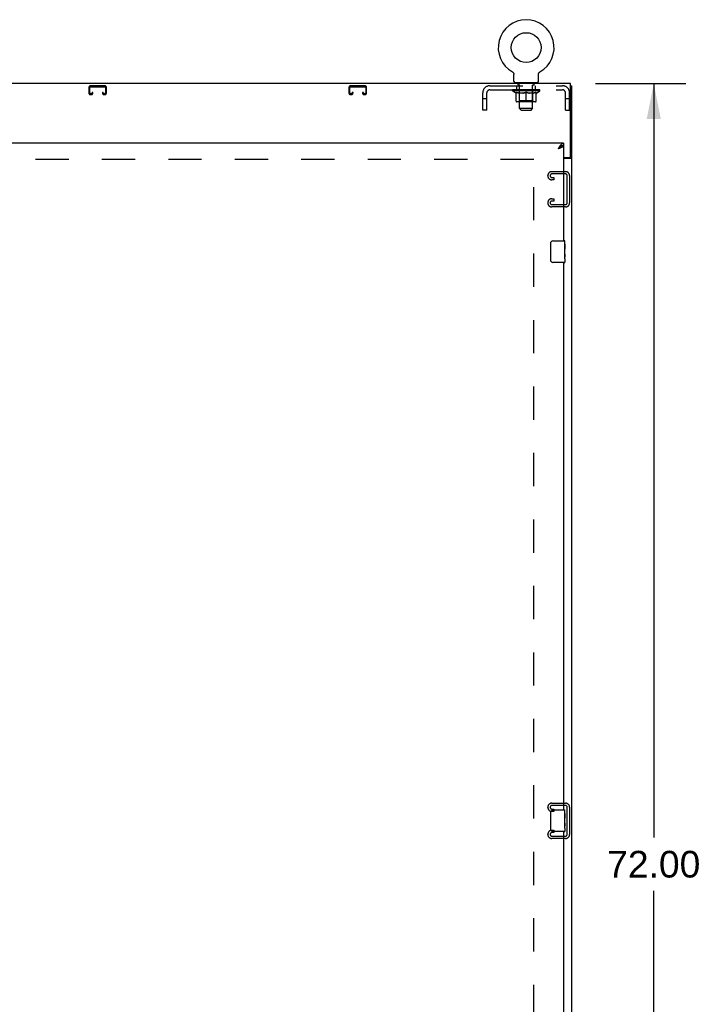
# Model space of a CAD drawing. Header units: inches. Extents: x 0 to 279, y 0 to 180.
# Tile 17 of 41: x 109 to 140, y 45 to 91. Entities that reach past the tile are written whole.
import ezdxf

# ---------------------------------------------------------------- set-up
doc = ezdxf.new("R2010")
doc.units = ezdxf.units.IN
doc.header["$LTSCALE"] = 15.327869
doc.header["$MEASUREMENT"] = 0
doc.linetypes.add('HIDDEN', pattern=[0.2, 0.1, -0.1])
doc.layers.get('0').update_dxf_attribs({"linetype": 'CONTINUOUS'})
for name, color, linetype in [('DEFAULT_2', 8, 'HIDDEN'), ('DIMENSIONS', 7, 'CONTINUOUS'), ('FRONT_MASTER_DOOR_ASSEMBLY', 7, 'CONTINUOUS')]:
    doc.layers.add(name, color=color, linetype=linetype)
doc.styles.get("Standard").update_dxf_attribs({"font": 'arial.ttf'})
doc.dimstyles.new('DIMSTYLE_1', dxfattribs={"dimtxt": 1.229508, "dimasz": 1.639344, "dimexe": 0.09, "dimexo": 0.07, "dimgap": 0.0375, "dimtad": 0, "dimtih": 1, "dimtoh": 1, "dimzin": 4, "dimdsep": 46, "dimtxsty": 'Standard', "dimblk": '_FILLED', "dimblk1": '_FILLED', "dimblk2": '_FILLED', "dimcen": 0.09, "dimazin": 1, "dimtfac": 1, "dimtdec": 3, "dimtofl": 0, "dimtmove": 0, "dimatfit": 3, "dimldrblk": '_FILLED', "dimfxl": 0, "dimtolj": 1, "dimtzin": 4, "dimarcsym": 0})

# ---------------------------------------------------------------- blocks, each defined once
blk = doc.blocks.new('_FILLED')
at = {"color": 0, "linetype": 'ByBlock'}
blk.add_solid([(0, 0), (-1, 0.2), (-1, -0.2)], dxfattribs=at)
blk = doc.blocks.new('*D16')
at = {"layer": 'DIMENSIONS', "color": 2, "linetype": 'Continuous'}
for p, q in [((135.578, 87.869), (139.74, 87.869)), ((138.265, 87.869), (138.265, 53.098)), ((138.265, 15.869), (138.265, 50.639)), ((135.578, 15.869), (139.74, 15.869))]:
    blk.add_line(p, q, dxfattribs=at)
at = {"layer": 'DIMENSIONS', "color": 2, "linetype": 'Continuous', "xscale": 1.6393442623, "yscale": 1.6393442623, "zscale": 1.6393442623}
for p, rotation in [((138.265, 87.869), 90), ((138.265, 15.869), 270)]:
    blk.add_blockref('_FILLED', p, dxfattribs=dict(at, rotation=rotation))
at = {"layer": 'DIMENSIONS', "color": 2, "linetype": 'Continuous', "insert": (138.265, 52.483), "char_height": 1.2295, "width": 4.29642, "attachment_point": 2, "line_spacing_factor": 0.9}
blk.add_mtext('72.00', dxfattribs=at)

msp = doc.modelspace()

# ---------------------------------------------------------------- linework, layer by layer
at = {"color": 7, "linetype": 'Continuous'}
for p, q in [((131.743, 88.407), (131.743, 88.407)), ((131.743, 88.407), (131.748, 88.404)), ((131.744, 88.406), (131.746, 88.405)), ((131.748, 88.404), (131.752, 88.402)), ((131.752, 88.402), (131.756, 88.399)), ((131.756, 88.399), (131.76, 88.396)), ((131.76, 88.396), (131.764, 88.392)), ((131.764, 88.393), (131.768, 88.389)), ((131.768, 88.389), (131.772, 88.386)), ((131.771, 88.386), (131.775, 88.382)), ((131.775, 88.382), (131.779, 88.378)), ((131.779, 88.379), (131.782, 88.375)), ((131.782, 88.375), (131.785, 88.371)), ((131.785, 88.371), (131.788, 88.367)), ((131.788, 88.367), (131.791, 88.362)), ((131.791, 88.363), (131.794, 88.358)), ((131.794, 88.358), (131.797, 88.354)), ((131.797, 88.354), (131.799, 88.349)), ((131.799, 88.35), (131.801, 88.345)), ((131.803, 88.34), (131.805, 88.336)), ((131.805, 88.336), (131.807, 88.331)), ((131.807, 88.331), (131.809, 88.326)), ((131.809, 88.326), (131.81, 88.321)), ((131.81, 88.321), (131.812, 88.316)), ((131.812, 88.316), (131.813, 88.311)), ((131.813, 88.311), (131.814, 88.306)), ((131.814, 88.306), (131.815, 88.301)), ((131.815, 88.301), (131.815, 88.296)), ((131.816, 87.968), (131.816, 88.282)), ((132.941, 88.291), (132.942, 88.296)), ((132.941, 88.286), (132.941, 88.291)), ((132.941, 88.286), (132.941, 88.291)), ((132.941, 88.282), (132.941, 88.286)), ((132.941, 87.968), (132.941, 88.282)), ((132.942, 88.301), (132.943, 88.306)), ((132.942, 88.296), (132.942, 88.301)), ((132.943, 88.306), (132.944, 88.311)), ((132.944, 88.311), (132.945, 88.316)), ((132.945, 88.316), (132.946, 88.321)), ((132.946, 88.321), (132.948, 88.326)), ((132.948, 88.326), (132.95, 88.331)), ((132.95, 88.331), (132.951, 88.336)), ((132.951, 88.336), (132.953, 88.34)), ((132.953, 88.34), (132.956, 88.345)), ((132.955, 88.345), (132.958, 88.35)), ((132.958, 88.349), (132.96, 88.354)), ((132.96, 88.354), (132.963, 88.358)), ((132.963, 88.358), (132.966, 88.363)), ((132.966, 88.362), (132.969, 88.367)), ((132.969, 88.367), (132.972, 88.371)), ((132.972, 88.371), (132.975, 88.375)), ((132.975, 88.375), (132.978, 88.379)), ((132.978, 88.378), (132.982, 88.382)), ((132.982, 88.382), (132.985, 88.386)), ((132.985, 88.386), (132.989, 88.389)), ((132.989, 88.389), (132.993, 88.393)), ((132.993, 88.392), (132.997, 88.396)), ((132.997, 88.396), (133.001, 88.399)), ((133.001, 88.399), (133.005, 88.402)), ((133.005, 88.402), (133.009, 88.404)), ((133.005, 88.402), (133.006, 88.402)), ((133.009, 88.404), (133.014, 88.407)), ((133.011, 88.405), (133.013, 88.406)), ((133.014, 88.407), (133.014, 88.407)), ((131.878, 87.899), (131.878, 87.869)), ((132.878, 87.899), (131.878, 87.899)), ((132.878, 87.899), (132.878, 87.869)), ((134.43, 87.765), (134.482, 87.765)), ((134.378, 84.453), (134.378, 84.451)), ((134.378, 84.451), (134.482, 84.451))]:
    msp.add_line(p, q, dxfattribs=at)
at = {"color": 3, "linetype": 'Continuous'}
for p, q in [((134.43, 87.869), (74.534, 87.869)), ((134.43, 84.512), (134.43, 87.869)), ((134.482, 15.973), (134.482, 87.765)), ((134.107, 84.452), (134.37, 84.452)), ((134.107, 84.421), (134.442, 84.421))]:
    msp.add_line(p, q, dxfattribs=at)
at = {"color": 7, "linetype": 'Continuous'}
for points in [[(131.801, 88.345), (131.803, 88.34), (131.805, 88.336)], [(131.815, 88.296), (131.816, 88.291), (131.816, 88.286), (131.816, 88.282)], [(134.36, 84.421), (134.36, 84.422), (134.36, 84.424), (134.36, 84.425), (134.36, 84.427), (134.361, 84.429), (134.361, 84.43), (134.363, 84.432), (134.364, 84.434), (134.365, 84.435), (134.367, 84.437), (134.369, 84.438), (134.37, 84.44), (134.372, 84.441), (134.373, 84.442), (134.375, 84.444), (134.376, 84.445), (134.377, 84.447), (134.378, 84.448), (134.378, 84.45), (134.378, 84.451)]]:
    msp.add_lwpolyline(points, dxfattribs=at)
at = {"color": 3, "linetype": 'Continuous'}
msp.add_lwpolyline([(134.442, 84.421), (134.444, 84.422), (134.446, 84.424), (134.448, 84.425), (134.451, 84.427), (134.454, 84.428), (134.457, 84.43), (134.46, 84.431), (134.462, 84.433), (134.465, 84.434), (134.468, 84.436), (134.471, 84.437), (134.473, 84.439), (134.475, 84.44), (134.478, 84.442), (134.479, 84.444), (134.481, 84.445), (134.481, 84.447), (134.482, 84.449), (134.482, 84.45), (134.482, 84.451)], dxfattribs=at)
at = {"color": 7, "linetype": 'Continuous'}
msp.add_circle((132.378, 89.527), 0.688, dxfattribs=at)
for centre, radius, start, end in [((132.378, 89.527), 1.288, 299.5053, 240.4947), ((131.885, 87.968), 0.069, 180, 265), ((132.872, 87.968), 0.069, 275, 360)]:
    msp.add_arc(centre, radius, start, end, dxfattribs=at)
at = {"color": 3, "linetype": 'Continuous'}
msp.add_arc((134.37, 84.512), 0.06, 270, 360, dxfattribs=at)
at = {"layer": 'DEFAULT_2', "color": 8, "linetype": 'HIDDEN'}
for p, q in [((131.75, 88.402), (131.752, 88.402)), ((112.201, 87.685), (112.201, 87.438)), ((112.241, 87.438), (112.241, 87.685)), ((112.934, 87.765), (112.281, 87.765)), ((112.281, 87.725), (112.934, 87.725)), ((112.974, 87.685), (112.974, 87.438)), ((113.014, 87.438), (113.014, 87.685)), ((124.201, 87.685), (124.201, 87.438)), ((124.241, 87.438), (124.241, 87.685)), ((124.934, 87.765), (124.281, 87.765)), ((124.281, 87.725), (124.934, 87.725)), ((124.974, 87.685), (124.974, 87.438)), ((125.014, 87.438), (125.014, 87.685)), ((130.695, 87.765), (134.061, 87.765)), ((131.941, 87.578), (131.941, 87.765)), ((132.013, 87.809), (132.013, 87.889)), ((132.083, 87.799), (132.023, 87.799)), ((132.066, 87.899), (132.066, 87.869)), ((132.078, 86.718), (132.078, 87.789)), ((132.733, 87.799), (132.674, 87.799)), ((132.678, 86.718), (132.678, 87.789)), ((132.691, 87.899), (132.691, 87.869)), ((132.743, 87.809), (132.743, 87.889)), ((132.816, 87.578), (132.816, 87.765)), ((112.309, 87.398), (112.281, 87.398)), ((112.281, 87.358), (112.309, 87.358)), ((112.349, 87.452), (112.349, 87.438)), ((112.389, 87.452), (112.349, 87.452)), ((112.389, 87.438), (112.389, 87.452)), ((112.826, 87.452), (112.826, 87.438)), ((112.866, 87.452), (112.826, 87.452)), ((112.866, 87.438), (112.866, 87.452)), ((112.934, 87.398), (112.906, 87.398)), ((112.906, 87.358), (112.934, 87.358)), ((124.309, 87.398), (124.281, 87.398)), ((124.281, 87.358), (124.309, 87.358)), ((124.349, 87.452), (124.349, 87.438)), ((124.389, 87.452), (124.349, 87.452)), ((124.389, 87.438), (124.389, 87.452)), ((124.826, 87.452), (124.826, 87.438)), ((124.866, 87.452), (124.826, 87.452)), ((124.866, 87.438), (124.866, 87.452)), ((124.934, 87.398), (124.906, 87.398)), ((124.906, 87.358), (124.934, 87.358)), ((130.378, 86.64), (130.378, 87.448)), ((130.565, 86.64), (130.565, 87.448)), ((130.695, 87.578), (134.061, 87.578)), ((131.745, 87.537), (131.745, 87.584)), ((133.012, 87.537), (131.745, 87.537)), ((131.904, 87.425), (131.745, 87.537)), ((131.755, 87.577), (131.755, 87.584)), ((131.763, 87.574), (131.763, 87.577)), ((131.763, 87.574), (132.993, 87.574)), ((131.772, 87.574), (131.772, 87.577)), ((131.773, 87.574), (131.773, 87.577)), ((131.783, 87.577), (131.783, 87.584)), ((131.8, 87.574), (131.8, 87.577)), ((131.801, 87.574), (131.801, 87.577)), ((131.83, 87.577), (131.83, 87.584)), ((131.844, 87.574), (131.844, 87.577)), ((131.847, 87.574), (131.847, 87.577)), ((132.051, 87.577), (131.85, 87.577)), ((131.893, 87.577), (131.893, 87.584)), ((131.895, 87.574), (131.895, 87.577)), ((131.895, 87.574), (131.895, 87.577)), ((131.898, 87.574), (131.898, 87.577)), ((131.904, 87.425), (131.915, 87.425)), ((131.906, 87.574), (131.906, 87.577)), ((131.906, 87.574), (131.906, 87.577)), ((131.909, 87.574), (131.909, 87.577)), ((131.912, 87.574), (131.912, 87.578)), ((131.915, 87.062), (131.915, 87.469)), ((131.917, 87.574), (131.917, 87.577)), ((131.931, 87.574), (131.931, 87.577)), ((131.949, 87.574), (131.949, 87.577)), ((131.95, 87.574), (131.95, 87.579)), ((131.97, 87.574), (131.97, 87.577)), ((131.971, 87.577), (131.971, 87.584)), ((131.981, 87.574), (131.981, 87.577)), ((131.985, 87.574), (131.985, 87.577)), ((131.994, 87.574), (131.994, 87.577)), ((132.006, 87.574), (132.006, 87.581)), ((132.021, 87.574), (132.021, 87.577)), ((132.024, 87.574), (132.024, 87.577)), ((132.052, 87.574), (132.052, 87.577)), ((132.118, 87.577), (132.057, 87.577)), ((132.237, 87.425), (132.057, 87.425)), ((132.062, 87.577), (132.062, 87.584)), ((132.066, 87.065), (132.066, 87.534)), ((132.069, 87.574), (132.069, 87.577)), ((132.073, 87.574), (132.073, 87.577)), ((132.079, 87.574), (132.079, 87.582)), ((132.083, 87.574), (132.083, 87.577)), ((132.094, 87.574), (132.094, 87.577)), ((132.119, 87.574), (132.119, 87.577)), ((132.193, 87.577), (132.134, 87.577)), ((132.155, 87.574), (132.155, 87.577)), ((132.162, 87.577), (132.162, 87.584)), ((132.166, 87.574), (132.166, 87.577)), ((132.168, 87.574), (132.168, 87.583)), ((132.171, 87.574), (132.171, 87.577)), ((132.178, 87.574), (132.178, 87.577)), ((132.193, 87.574), (132.193, 87.577)), ((132.274, 87.577), (132.219, 87.577)), ((132.233, 87.574), (132.233, 87.577)), ((132.264, 87.577), (132.378, 87.584)), ((132.268, 87.577), (132.268, 87.584)), ((132.269, 87.584), (132.268, 87.584)), ((132.269, 87.577), (132.269, 87.584)), ((132.269, 87.574), (132.269, 87.577)), ((132.273, 87.574), (132.273, 87.577)), ((132.274, 87.574), (132.274, 87.577)), ((132.274, 87.574), (132.274, 87.577)), ((132.358, 87.577), (132.309, 87.577)), ((132.315, 87.574), (132.315, 87.577)), ((132.358, 87.574), (132.358, 87.577)), ((132.376, 87.577), (132.376, 87.577)), ((132.376, 87.574), (132.376, 87.577)), ((132.376, 87.574), (132.376, 87.577)), ((132.378, 87.577), (132.378, 87.584)), ((132.378, 87.025), (132.378, 87.469)), ((132.381, 87.574), (132.381, 87.577)), ((132.381, 87.574), (132.381, 87.577)), ((132.381, 87.577), (132.381, 87.577)), ((132.383, 87.577), (132.447, 87.577)), ((132.399, 87.574), (132.399, 87.577)), ((132.415, 87.577), (132.415, 87.581)), ((132.415, 87.581), (132.493, 87.577)), ((132.437, 87.577), (132.437, 87.58)), ((132.442, 87.574), (132.442, 87.577)), ((132.483, 87.574), (132.483, 87.577)), ((132.483, 87.574), (132.483, 87.577)), ((132.483, 87.577), (132.537, 87.577)), ((132.484, 87.574), (132.484, 87.577)), ((132.488, 87.577), (132.488, 87.584)), ((132.488, 87.577), (132.488, 87.584)), ((132.488, 87.584), (132.488, 87.584)), ((132.488, 87.574), (132.488, 87.577)), ((132.7, 87.425), (132.52, 87.425)), ((132.524, 87.574), (132.524, 87.577)), ((132.563, 87.574), (132.563, 87.577)), ((132.563, 87.577), (132.623, 87.577)), ((132.579, 87.574), (132.579, 87.577)), ((132.586, 87.574), (132.586, 87.577)), ((132.589, 87.574), (132.589, 87.583)), ((132.591, 87.574), (132.591, 87.577)), ((132.595, 87.577), (132.595, 87.584)), ((132.602, 87.574), (132.602, 87.577)), ((132.638, 87.574), (132.638, 87.577)), ((132.638, 87.577), (132.7, 87.577)), ((132.662, 87.574), (132.662, 87.577)), ((132.673, 87.574), (132.673, 87.577)), ((132.678, 87.574), (132.678, 87.582)), ((132.684, 87.574), (132.684, 87.577)), ((132.688, 87.574), (132.688, 87.577)), ((132.691, 87.065), (132.691, 87.534)), ((132.695, 87.577), (132.695, 87.584)), ((132.705, 87.574), (132.705, 87.577)), ((132.705, 87.577), (132.907, 87.577)), ((132.733, 87.574), (132.733, 87.577)), ((132.736, 87.574), (132.736, 87.577)), ((132.751, 87.574), (132.751, 87.581)), ((132.762, 87.574), (132.762, 87.577)), ((132.772, 87.574), (132.772, 87.577)), ((132.776, 87.574), (132.776, 87.577)), ((132.785, 87.577), (132.785, 87.584)), ((132.787, 87.574), (132.787, 87.577)), ((132.807, 87.574), (132.807, 87.579)), ((132.808, 87.574), (132.808, 87.577)), ((132.826, 87.574), (132.826, 87.577)), ((132.84, 87.574), (132.84, 87.577)), ((132.842, 87.062), (132.842, 87.469)), ((132.842, 87.425), (132.852, 87.425)), ((132.844, 87.574), (132.844, 87.578)), ((132.848, 87.574), (132.848, 87.577)), ((132.851, 87.574), (132.851, 87.577)), ((132.851, 87.574), (132.851, 87.577)), ((132.852, 87.425), (133.012, 87.537)), ((132.858, 87.574), (132.858, 87.577)), ((132.861, 87.574), (132.861, 87.577)), ((132.862, 87.574), (132.862, 87.577)), ((132.864, 87.577), (132.864, 87.584)), ((132.91, 87.574), (132.91, 87.577)), ((132.912, 87.574), (132.912, 87.577)), ((132.927, 87.577), (132.927, 87.584)), ((132.955, 87.574), (132.955, 87.577)), ((132.957, 87.574), (132.957, 87.577)), ((132.973, 87.577), (132.973, 87.584)), ((132.984, 87.574), (132.984, 87.577)), ((132.985, 87.574), (132.985, 87.577)), ((132.993, 87.574), (132.993, 87.577)), ((133.002, 87.577), (133.002, 87.584)), ((133.012, 87.537), (133.012, 87.584)), ((134.191, 86.64), (134.191, 87.448)), ((134.378, 86.64), (134.378, 87.448)), ((130.565, 87.17), (130.378, 87.17)), ((132.805, 87.025), (131.952, 87.025)), ((132.066, 87.065), (132.026, 87.025)), ((132.691, 87.065), (132.066, 87.065)), ((132.691, 87.065), (132.731, 87.025)), ((134.378, 87.17), (134.191, 87.17)), ((130.565, 86.64), (130.378, 86.64)), ((132.678, 86.718), (132.078, 86.718)), ((132.147, 86.649), (132.078, 86.718)), ((132.147, 86.649), (132.609, 86.649)), ((132.609, 86.649), (132.678, 86.718)), ((134.191, 86.64), (134.378, 86.64)), ((132.732, 84.369), (76.232, 84.369)), ((132.732, 23.317), (132.732, 84.421)), ((133.378, 83.611), (133.378, 83.626)), ((133.558, 83.806), (134.198, 83.806)), ((134.184, 83.702), (133.572, 83.702)), ((134.274, 82.375), (134.274, 83.612)), ((134.378, 83.626), (134.378, 82.361)), ((133.66, 83.431), (133.558, 83.431)), ((133.572, 83.535), (133.66, 83.535)), ((133.66, 83.535), (133.66, 83.431)), ((133.378, 82.361), (133.378, 82.376)), ((133.558, 82.556), (133.66, 82.556)), ((133.66, 82.452), (133.572, 82.452)), ((133.572, 82.285), (134.184, 82.285)), ((133.66, 82.556), (133.66, 82.452)), ((134.198, 82.181), (133.558, 82.181)), ((133.378, 54.486), (133.378, 54.501)), ((133.558, 54.681), (134.198, 54.681)), ((134.184, 54.577), (133.572, 54.577)), ((134.378, 54.501), (134.378, 53.236)), ((133.66, 54.306), (133.558, 54.306)), ((133.572, 54.41), (133.66, 54.41)), ((133.66, 54.41), (133.66, 54.306)), ((134.274, 53.25), (134.274, 54.487)), ((133.378, 53.236), (133.378, 53.251)), ((133.558, 53.431), (133.66, 53.431)), ((133.66, 53.327), (133.572, 53.327)), ((133.572, 53.16), (134.184, 53.16)), ((133.66, 53.431), (133.66, 53.327)), ((134.198, 53.056), (133.558, 53.056))]:
    msp.add_line(p, q, dxfattribs=at)
for points in [[(131.915, 87.469), (131.941, 87.459), (131.966, 87.45), (131.991, 87.442), (132.016, 87.435), (132.04, 87.43), (132.065, 87.425)], [(132.057, 87.425), (132.034, 87.43), (132.01, 87.436), (131.987, 87.442), (131.963, 87.45), (131.939, 87.458), (131.915, 87.468)], [(132.227, 87.425), (132.252, 87.43), (132.277, 87.436), (132.302, 87.442), (132.327, 87.45), (132.353, 87.459), (132.378, 87.469)], [(132.378, 87.467), (132.354, 87.458), (132.33, 87.45), (132.307, 87.442), (132.283, 87.436), (132.26, 87.43), (132.237, 87.425)], [(132.378, 87.469), (132.404, 87.459), (132.43, 87.45), (132.455, 87.442), (132.48, 87.436), (132.505, 87.43), (132.529, 87.425)], [(132.52, 87.425), (132.496, 87.43), (132.473, 87.436), (132.45, 87.442), (132.426, 87.45), (132.402, 87.458), (132.378, 87.467)], [(132.692, 87.425), (132.717, 87.43), (132.741, 87.436), (132.766, 87.442), (132.791, 87.45), (132.816, 87.459), (132.842, 87.469)], [(132.842, 87.468), (132.817, 87.458), (132.793, 87.45), (132.77, 87.442), (132.746, 87.436), (132.723, 87.43), (132.7, 87.425)]]:
    msp.add_lwpolyline(points, dxfattribs=at)
for centre, radius, start, end in [((112.281, 87.685), 0.08, 90, 180), ((112.281, 87.685), 0.04, 90, 180), ((112.934, 87.685), 0.08, 0, 90), ((112.934, 87.685), 0.04, 0, 90), ((124.281, 87.685), 0.08, 90, 180), ((124.281, 87.685), 0.04, 90, 180), ((124.934, 87.685), 0.08, 0, 90), ((124.934, 87.685), 0.04, 0, 90), ((130.695, 87.448), 0.317, 90, 180), ((131.885, 87.968), 0.069, 265, 270), ((132.003, 87.889), 0.01, 0, 90), ((132.023, 87.809), 0.01, 180, 270), ((132.068, 87.789), 0.01, 0, 90), ((132.688, 87.789), 0.01, 90, 180), ((132.733, 87.809), 0.01, 270, 360), ((132.753, 87.889), 0.01, 90, 180), ((132.872, 87.968), 0.069, 270, 275), ((134.061, 87.448), 0.317, 0, 90), ((112.281, 87.438), 0.08, 180, 270), ((112.281, 87.438), 0.04, 180, 270), ((112.309, 87.438), 0.08, 270, 360), ((112.309, 87.438), 0.04, 270, 360), ((112.906, 87.438), 0.08, 180, 270), ((112.906, 87.438), 0.04, 180, 270), ((112.934, 87.438), 0.08, 270, 360), ((112.934, 87.438), 0.04, 270, 360), ((124.281, 87.438), 0.08, 180, 270), ((124.281, 87.438), 0.04, 180, 270), ((124.309, 87.438), 0.08, 270, 360), ((124.309, 87.438), 0.04, 270, 360), ((124.906, 87.438), 0.08, 180, 270), ((124.906, 87.438), 0.04, 180, 270), ((124.934, 87.438), 0.08, 270, 360), ((124.934, 87.438), 0.04, 270, 360), ((130.695, 87.448), 0.13, 90, 180), ((132.026, 87.534), 0.0398, 0, 90), ((132.731, 87.534), 0.0398, 90, 180), ((134.061, 87.448), 0.13, 0, 90), ((131.952, 87.062), 0.0371, 180, 270), ((132.805, 87.062), 0.0371, 270, 360), ((133.558, 83.626), 0.18, 90, 180), ((133.558, 83.611), 0.18, 180, 270), ((133.572, 83.612), 0.09, 90, 175.8584), ((133.572, 83.625), 0.09, 184.1416, 270), ((134.184, 83.612), 0.09, 0, 90), ((134.198, 83.626), 0.18, 0, 90), ((133.558, 82.376), 0.18, 90, 180), ((133.558, 82.361), 0.18, 180, 270), ((133.572, 82.362), 0.09, 90, 175.8584), ((133.572, 82.375), 0.09, 184.1416, 270), ((134.184, 82.375), 0.09, 270, 360), ((134.198, 82.361), 0.18, 270, 360), ((133.558, 54.501), 0.18, 90, 180), ((133.572, 54.487), 0.09, 90, 175.8584), ((133.572, 54.5), 0.09, 184.1416, 270), ((134.184, 54.487), 0.09, 0, 90), ((134.198, 54.501), 0.18, 0, 90), ((133.558, 54.486), 0.18, 180, 270), ((133.558, 53.251), 0.18, 90, 180), ((133.558, 53.236), 0.18, 180, 270), ((133.572, 53.237), 0.09, 90, 175.8584), ((133.572, 53.25), 0.09, 184.1416, 270), ((134.184, 53.25), 0.09, 270, 360), ((134.198, 53.236), 0.18, 270, 360)]:
    msp.add_arc(centre, radius, start, end, dxfattribs=at)
for centre, major_axis, ratio, start_param, end_param in [((132.378, 87.584), (0.633, 0.007), 0.05963, 2.96643, 3.140963), ((131.725, 87.572), (0.198, 0), 0.060556, 0.430652, 1.470503), ((132.378, 87.584), (0.633, 0), 0.060556, -3.141593, -2.96706), ((131.725, 87.565), (0.198, 0.002), 0.05963, 1.376596, 1.469874), ((132.378, 87.584), (0.633, 0.013), 0.05688, 2.791345, 2.965878), ((131.701, 87.572), (0.198, 0.002), 0.05963, 0.25549, 1.295341), ((131.769, 87.572), (0.198, -0.002), 0.05963, 0.605815, 1.645666), ((132.378, 87.584), (0.633, -0.007), 0.05963, -2.96643, -2.791898), ((131.769, 87.565), (0.198, 0), 0.060556, 1.551758, 1.645036), ((131.701, 87.565), (0.198, 0.004), 0.05688, 1.20151, 1.294789), ((131.771, 87.567), (0.164, 0.002), 0.05963, 1.065228, 1.614276), ((131.751, 87.567), (0.164, 0.003), 0.05688, 0.890143, 1.43919), ((131.809, 87.567), (0.164, 0), 0.060556, 1.240391, 1.789438), ((132.378, 87.584), (0.633, 0.019), 0.052395, 2.616403, 2.790936), ((131.697, 87.572), (0.198, 0.004), 0.05688, 0.080405, 1.120256), ((131.832, 87.572), (0.198, -0.004), 0.05688, 0.7809, 1.820751), ((132.378, 87.584), (0.633, -0.013), 0.05688, -2.791345, -2.616812), ((131.832, 87.565), (0.198, -0.002), 0.05963, 1.72692, 1.820198), ((131.697, 87.565), (0.198, 0.006), 0.052395, 1.026568, 1.119847), ((131.75, 87.567), (0.164, 0.005), 0.052395, 0.715201, 1.264248), ((131.864, 87.567), (0.164, -0.002), 0.05963, 1.415553, 1.9646), ((132.378, 87.584), (0.633, 0.025), 0.046319, 2.441654, 2.616187), ((131.911, 87.572), (0.198, -0.006), 0.052395, 0.955842, 1.995693), ((131.714, 87.572), (0.198, 0.006), 0.052395, -0.094537, 0.945314), ((132.378, 87.584), (0.633, -0.019), 0.052395, -2.616403, -2.44187), ((131.911, 87.565), (0.198, -0.004), 0.05688, 1.902006, 1.995284), ((131.714, 87.565), (0.198, 0.008), 0.046319, 0.851819, 0.945098), ((131.769, 87.567), (0.164, 0.006), 0.046319, 0.540452, 1.089499), ((131.936, 87.567), (0.164, -0.003), 0.05688, 1.590638, 2.139686), ((132.378, 87.584), (0.633, 0.029), 0.038841, 2.267123, 2.441656), ((132.005, 87.572), (0.198, -0.008), 0.046319, 1.130591, 2.170442), ((131.751, 87.572), (0.198, 0.008), 0.046319, -0.269286, 0.770565), ((132.378, 87.584), (0.633, -0.025), 0.046319, -2.441654, -2.267121), ((132.005, 87.565), (0.198, -0.006), 0.052395, 2.076947, 2.170226), ((131.751, 87.565), (0.198, 0.009), 0.038841, 0.677289, 0.770567), ((131.806, 87.567), (0.164, 0.008), 0.038841, 0.365921, 0.914969), ((132.02, 87.567), (0.164, -0.005), 0.052395, 1.76558, 2.314627), ((132.378, 87.584), (0.633, 0.033), 0.030195, 2.09281, 2.267343), ((132.11, 87.572), (0.198, -0.009), 0.038841, 1.305122, 2.344973), ((131.808, 87.572), (0.198, 0.009), 0.038841, -0.443817, 0.596034), ((132.378, 87.584), (0.633, -0.029), 0.038841, -2.267123, -2.092591), ((132.11, 87.565), (0.198, -0.008), 0.046319, 2.251696, 2.344975), ((131.808, 87.565), (0.198, 0.01), 0.030195, 0.502975, 0.596254), ((131.86, 87.567), (0.164, 0.009), 0.030195, 0.191608, 0.740655), ((132.116, 87.567), (0.164, -0.006), 0.046319, 1.940329, 2.489376), ((131.881, 87.572), (0.198, 0.01), 0.030195, -0.61813, 0.421721), ((132.378, 87.584), (0.633, 0.036), 0.020645, 1.918687, 2.09322), ((132.223, 87.572), (0.198, -0.01), 0.030195, 1.479435, 2.519286), ((132.378, 87.584), (0.633, -0.033), 0.030195, -2.09281, -1.918277), ((132.223, 87.565), (0.198, -0.009), 0.038841, 2.426227, 2.519505), ((131.881, 87.565), (0.198, 0.011), 0.020645, 0.328852, 0.422131), ((131.93, 87.567), (0.164, 0.009), 0.020645, 0.017485, 0.566532), ((132.219, 87.567), (0.164, -0.008), 0.038841, 2.11486, 2.663907), ((131.97, 87.572), (0.198, 0.011), 0.020645, -0.792253, 0.247598), ((132.378, 87.584), (0.633, 0.038), 0.010478, 1.744704, 1.919237), ((132.34, 87.572), (0.198, -0.011), 0.020645, 1.653558, 2.693409), ((132.378, 87.584), (0.633, -0.036), 0.020645, -1.918687, -1.744154), ((132.34, 87.565), (0.198, -0.01), 0.030195, 2.60054, 2.693819), ((131.97, 87.565), (0.198, 0.012), 0.010478, 0.154869, 0.248148), ((132.014, 87.567), (0.164, 0.01), 0.010478, 6.126688, 6.675735), ((132.327, 87.567), (0.164, -0.009), 0.030195, 2.289173, 2.83822), ((132.071, 87.572), (0.198, 0.012), 0.010478, -0.966236, -0.000846), ((132.459, 87.572), (0.198, -0.012), 0.010478, 1.827541, 2.867392), ((132.378, 87.584), (0.633, -0.038), 0.010478, -1.744704, -1.563007), ((132.459, 87.565), (0.198, -0.011), 0.020645, 2.774664, 2.867942), ((132.437, 87.567), (0.164, -0.009), 0.020645, 2.463296, 3.012344), ((132.298, 87.572), (0.198, 0.012), 0.010478, 0.274201, 1.314052), ((132.212, 87.567), (0.164, 0.01), 0.010478, -0.000483, 0.504314), ((132.181, 87.565), (0.198, 0.012), 0.010478, 0.099668, 0.192946), ((132.378, 87.584), (0.633, 0.038), 0.010478, -1.571421, -1.396888), ((132.576, 87.565), (0.198, -0.012), 0.010478, 2.74231, 2.948646), ((132.545, 87.567), (0.164, -0.01), 0.010478, 2.637279, 3.14189), ((132.417, 87.572), (0.198, 0.011), 0.020645, 0.448184, 1.488034), ((132.32, 87.567), (0.164, 0.009), 0.020645, 0.129249, 0.678296), ((132.298, 87.565), (0.198, 0.011), 0.020645, 0.273651, 0.366929), ((132.378, 87.584), (0.633, 0.036), 0.020645, -1.397439, -1.222906), ((132.686, 87.572), (0.198, -0.012), 0.010478, -3.140747, -2.175357), ((132.378, 87.584), (0.633, -0.038), 0.010478, 1.222355, 1.396888), ((132.534, 87.572), (0.198, 0.01), 0.030195, 0.622307, 1.662158), ((132.43, 87.567), (0.164, 0.009), 0.030195, 0.303372, 0.852419), ((132.743, 87.567), (0.164, -0.01), 0.010478, 2.749043, 3.29809), ((132.787, 87.572), (0.198, -0.011), 0.020645, 2.893995, 3.933846), ((132.417, 87.565), (0.198, 0.01), 0.030195, 0.447774, 0.541052), ((132.787, 87.565), (0.198, -0.012), 0.010478, 2.893445, 2.986723), ((132.378, 87.584), (0.633, 0.033), 0.030195, -1.223315, -1.048783), ((132.378, 87.584), (0.633, -0.036), 0.020645, 1.048373, 1.222906), ((132.647, 87.572), (0.198, 0.009), 0.038841, 0.79662, 1.836471), ((132.538, 87.567), (0.164, 0.008), 0.038841, 0.477686, 1.026733), ((132.827, 87.567), (0.164, -0.009), 0.020645, 2.57506, 3.124108), ((132.876, 87.572), (0.198, -0.01), 0.030195, 2.719872, 3.759723), ((132.752, 87.572), (0.198, 0.008), 0.046319, 0.971151, 2.011002), ((132.534, 87.565), (0.198, 0.009), 0.038841, 0.622087, 0.715366), ((132.876, 87.565), (0.198, -0.011), 0.020645, 2.719462, 2.812741), ((132.378, 87.584), (0.633, 0.029), 0.038841, -1.049002, -0.874469), ((132.378, 87.584), (0.633, -0.033), 0.030195, 0.87425, 1.048783), ((132.641, 87.567), (0.164, 0.006), 0.046319, 0.652216, 1.201263), ((132.845, 87.572), (0.198, 0.006), 0.052395, 1.1459, 2.185751), ((132.897, 87.567), (0.164, -0.009), 0.030195, 2.400937, 2.949985), ((132.949, 87.572), (0.198, -0.009), 0.038841, 2.545558, 3.585409), ((132.737, 87.567), (0.164, 0.005), 0.052395, 0.826965, 1.376012), ((132.647, 87.565), (0.198, 0.008), 0.046319, 0.796618, 0.889896), ((132.949, 87.565), (0.198, -0.01), 0.030195, 2.545339, 2.638617), ((132.925, 87.572), (0.198, 0.004), 0.05688, 1.320842, 2.360692), ((132.378, 87.584), (0.633, 0.025), 0.046319, -0.874471, -0.699939), ((132.378, 87.584), (0.633, -0.029), 0.038841, 0.699936, 0.874469), ((133.005, 87.572), (0.198, -0.008), 0.046319, 2.371028, 3.410879), ((132.951, 87.567), (0.164, -0.008), 0.038841, 2.226624, 2.775671), ((132.987, 87.572), (0.198, 0.002), 0.05963, 1.495927, 2.535778), ((132.821, 87.567), (0.164, 0.003), 0.05688, 1.001907, 1.550954), ((133.043, 87.572), (0.198, -0.006), 0.052395, 2.196279, 3.23613), ((132.988, 87.567), (0.164, -0.006), 0.046319, 2.052093, 2.601141), ((132.752, 87.565), (0.198, 0.006), 0.052395, 0.971367, 1.064645), ((133.032, 87.572), (0.198, 0), 0.060556, 1.671089, 2.71094), ((133.005, 87.565), (0.198, -0.009), 0.038841, 2.371026, 2.464304), ((133.06, 87.572), (0.198, -0.004), 0.05688, 2.021337, 3.061188), ((132.378, 87.584), (0.633, 0.019), 0.052395, -0.699723, -0.52519), ((132.378, 87.584), (0.633, -0.025), 0.046319, 0.525406, 0.699939), ((133.056, 87.572), (0.198, -0.002), 0.05963, 1.846251, 2.886102), ((132.892, 87.567), (0.164, 0.002), 0.05963, 1.176993, 1.72604), ((133.007, 87.567), (0.164, -0.005), 0.052395, 1.877344, 2.426392), ((132.948, 87.567), (0.164, 0), 0.060556, 1.352155, 1.901202), ((133.006, 87.567), (0.164, -0.003), 0.05688, 1.702402, 2.25145), ((132.986, 87.567), (0.164, -0.002), 0.05963, 1.527317, 2.076364), ((132.845, 87.565), (0.198, 0.004), 0.05688, 1.146309, 1.239587), ((133.043, 87.565), (0.198, -0.008), 0.046319, 2.196495, 2.289773), ((132.378, 87.584), (0.633, 0.013), 0.05688, -0.524781, -0.350248), ((132.378, 87.584), (0.633, -0.019), 0.052395, 0.350657, 0.52519), ((132.925, 87.565), (0.198, 0.002), 0.05963, 1.321394, 1.414673), ((133.06, 87.565), (0.198, -0.006), 0.052395, 2.021746, 2.115024), ((132.378, 87.584), (0.633, 0.007), 0.05963, -0.349695, -0.175162), ((132.378, 87.584), (0.633, -0.013), 0.05688, 0.175715, 0.350248), ((132.987, 87.565), (0.198, 0), 0.060556, 1.496556, 1.589835), ((133.056, 87.565), (0.198, -0.004), 0.05688, 1.846804, 1.940083), ((133.032, 87.565), (0.198, -0.002), 0.05963, 1.671719, 1.764997), ((132.378, 87.584), (0.633, 0), 0.060556, -0.174533, 0), ((132.378, 87.584), (0.633, -0.007), 0.05963, 0.000629, 0.175162)]:
    msp.add_ellipse(centre, major_axis=major_axis, ratio=ratio, start_param=start_param, end_param=end_param, dxfattribs=at)
at = {"layer": 'FRONT_MASTER_DOOR_ASSEMBLY', "color": 3, "linetype": 'Continuous'}
for p, q in [((134.107, 85.119), (104.576, 85.119)), ((134.107, 85.015), (134.107, 80.619)), ((133.861, 84.872), (133.893, 84.884)), ((134.107, 79.619), (134.107, 54.369)), ((134.107, 53.369), (134.107, 28.119))]:
    msp.add_line(p, q, dxfattribs=at)
at = {"layer": 'FRONT_MASTER_DOOR_ASSEMBLY', "color": 7, "linetype": 'Continuous'}
for p, q in [((134.005, 84.985), (133.994, 84.979)), ((134.107, 85.119), (134.107, 85.015)), ((133.513, 79.719), (133.513, 80.519)), ((133.612, 80.619), (134.152, 80.619)), ((134.167, 80.464), (134.16, 80.464)), ((134.16, 80.464), (134.16, 80.234)), ((134.167, 80.04), (134.167, 80.604)), ((134.167, 80.297), (134.16, 80.297)), ((134.167, 80.234), (134.16, 80.234)), ((134.167, 80.004), (134.16, 80.004)), ((134.16, 80.004), (134.16, 79.867)), ((134.167, 80.198), (134.162, 80.198)), ((134.166, 80.066), (134.167, 80.066)), ((134.167, 79.78), (134.167, 80.037)), ((134.152, 79.619), (133.612, 79.619)), ((134.162, 79.836), (134.167, 79.836)), ((134.167, 79.779), (134.167, 79.634)), ((133.513, 53.469), (133.513, 54.269)), ((133.612, 54.369), (134.152, 54.369)), ((134.167, 54.214), (134.16, 54.214)), ((134.16, 54.214), (134.16, 53.984)), ((134.167, 54.047), (134.16, 54.047)), ((134.167, 53.79), (134.167, 54.354)), ((134.167, 53.984), (134.16, 53.984)), ((134.167, 53.754), (134.16, 53.754)), ((134.16, 53.754), (134.16, 53.617)), ((134.167, 53.948), (134.162, 53.948)), ((134.162, 53.586), (134.167, 53.586)), ((134.166, 53.816), (134.167, 53.816)), ((134.167, 53.53), (134.167, 53.787)), ((134.152, 53.369), (133.612, 53.369)), ((134.167, 53.529), (134.167, 53.384))]:
    msp.add_line(p, q, dxfattribs=at)
at = {"layer": 'FRONT_MASTER_DOOR_ASSEMBLY', "color": 3, "linetype": 'Continuous'}
for points in [[(133.964, 85.022), (133.953, 85.009), (133.943, 84.995), (133.933, 84.981), (133.923, 84.967), (133.912, 84.951), (133.902, 84.936), (133.892, 84.92), (133.881, 84.904), (133.871, 84.888), (133.861, 84.872)], [(133.893, 84.884), (133.909, 84.89), (133.925, 84.896), (133.94, 84.902), (133.955, 84.908), (133.97, 84.914), (133.984, 84.92), (133.998, 84.926)], [(134.107, 85.119), (134.097, 85.118), (134.087, 85.117), (134.077, 85.114), (134.066, 85.11), (134.056, 85.106), (134.046, 85.1), (134.036, 85.093), (134.025, 85.086), (134.015, 85.077), (134.005, 85.068), (133.994, 85.058), (133.984, 85.046), (133.974, 85.035), (133.964, 85.022)], [(133.998, 84.926), (134.011, 84.932), (134.023, 84.937), (134.035, 84.943), (134.046, 84.949), (134.057, 84.955), (134.066, 84.961), (134.074, 84.967), (134.082, 84.973), (134.089, 84.979), (134.094, 84.985), (134.099, 84.991), (134.103, 84.997), (134.105, 85.003), (134.107, 85.009), (134.107, 85.015)]]:
    msp.add_lwpolyline(points, dxfattribs=at)
at = {"layer": 'FRONT_MASTER_DOOR_ASSEMBLY', "color": 7, "linetype": 'Continuous'}
for points in [[(133.994, 84.979), (133.984, 84.973), (133.974, 84.966), (133.964, 84.959), (133.953, 84.951), (133.943, 84.943), (133.933, 84.935), (133.923, 84.927), (133.912, 84.918), (133.902, 84.909), (133.892, 84.9), (133.881, 84.891), (133.871, 84.882), (133.861, 84.872)], [(133.861, 84.872), (133.872, 84.879), (133.883, 84.886), (133.894, 84.894), (133.905, 84.901), (133.915, 84.908), (133.926, 84.915), (133.935, 84.922), (133.945, 84.929), (133.953, 84.936), (133.962, 84.943), (133.969, 84.951), (133.976, 84.958), (133.982, 84.965), (133.988, 84.972), (133.992, 84.978)], [(134.107, 85.015), (134.097, 85.014), (134.087, 85.013), (134.077, 85.012), (134.066, 85.01), (134.056, 85.007), (134.046, 85.004), (134.036, 85), (134.025, 84.996), (134.015, 84.991), (134.005, 84.985)], [(133.513, 80.519), (133.513, 80.525), (133.513, 80.531), (133.514, 80.537), (133.516, 80.543), (133.517, 80.549), (133.519, 80.555)], [(134.166, 80.064), (134.163, 80.098), (134.162, 80.11), (134.162, 80.122), (134.161, 80.135), (134.161, 80.148), (134.16, 80.161), (134.161, 80.174), (134.161, 80.186), (134.162, 80.199), (134.162, 80.211), (134.163, 80.223)], [(134.167, 80.037), (134.167, 80.045), (134.167, 80.054), (134.166, 80.064)], [(133.519, 79.683), (133.517, 79.688), (133.516, 79.694), (133.514, 79.7), (133.513, 79.706), (133.513, 79.712), (133.513, 79.719)], [(134.162, 79.831), (134.161, 79.839), (134.161, 79.849), (134.161, 79.858), (134.16, 79.867)], [(134.165, 79.806), (134.164, 79.814), (134.163, 79.822), (134.162, 79.831)], [(134.167, 79.779), (134.167, 79.783), (134.167, 79.788), (134.166, 79.793), (134.165, 79.806)], [(133.513, 54.269), (133.513, 54.275), (133.513, 54.281), (133.514, 54.287), (133.516, 54.293), (133.517, 54.299), (133.519, 54.305)], [(134.166, 53.814), (134.163, 53.848), (134.162, 53.86), (134.162, 53.872), (134.161, 53.885), (134.161, 53.898), (134.16, 53.911), (134.161, 53.924), (134.161, 53.936), (134.162, 53.949), (134.162, 53.961), (134.163, 53.973)], [(134.162, 53.581), (134.161, 53.589), (134.161, 53.599), (134.161, 53.608), (134.16, 53.617)], [(134.165, 53.556), (134.164, 53.564), (134.163, 53.572), (134.162, 53.581)], [(134.167, 53.787), (134.167, 53.795), (134.167, 53.804), (134.166, 53.814)], [(133.519, 53.433), (133.517, 53.438), (133.516, 53.444), (133.514, 53.45), (133.513, 53.456), (133.513, 53.462), (133.513, 53.469)], [(134.167, 53.529), (134.167, 53.533), (134.167, 53.538), (134.166, 53.543), (134.165, 53.556)]]:
    msp.add_lwpolyline(points, dxfattribs=at)
for centre, radius, start, end in [((133.612, 80.519), 0.1, 90, 158.7946), ((134.152, 80.604), 0.015, 0, 90), ((133.612, 79.719), 0.1, 201.1999, 270), ((134.152, 79.634), 0.015, 270, 360), ((133.612, 54.269), 0.1, 90, 158.7946), ((134.152, 54.354), 0.015, 0, 90), ((133.612, 53.469), 0.1, 201.1999, 270), ((134.152, 53.384), 0.015, 270, 360)]:
    msp.add_arc(centre, radius, start, end, dxfattribs=at)
for centre in [(133.904, 80.203), (133.904, 53.953)]:
    msp.add_ellipse(centre, major_axis=(0.263, 0), ratio=0.432808, start_param=0, end_param=0.179988, dxfattribs=at)

# ---------------------------------------------------------------- dimensions: what is measured, and where the dimension line sits
at = {"layer": 'DIMENSIONS', "color": 2, "linetype": 'Continuous'}
dim = msp.add_linear_dim(base=(138.265, 15.869), p1=(135.508, 87.869), p2=(135.508, 15.869), angle=270, dimstyle='DIMSTYLE_1', dxfattribs=at)
dim.commit()
dim.dimension.update_dxf_attribs({"geometry": '*D16', "text_midpoint": (138.264, 51.862), "dimtype": 160})

doc.saveas('drawing.dxf')
